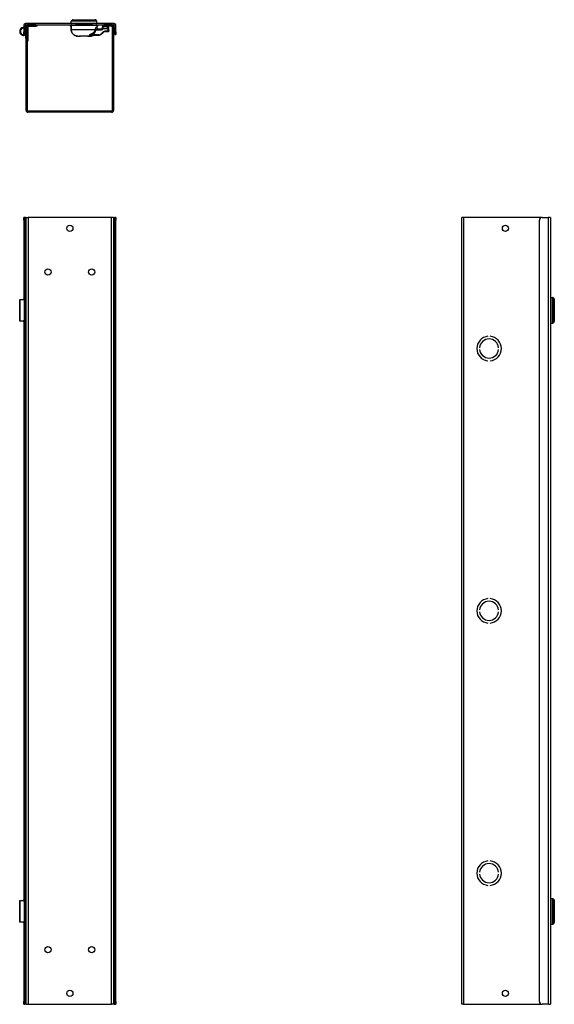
# Model space of a CAD drawing. Header units: inches. Extents: x 0 to 125, y -11 to 69.
# Tile 2 of 7: x 11 to 35, y 20 to 65. Entities that reach past the tile are written whole.
import ezdxf

# ---------------------------------------------------------------- set-up
doc = ezdxf.new("R2010")
doc.units = ezdxf.units.IN
doc.header["$MEASUREMENT"] = 0
doc.layers.add('Visible Edges(ANSI)', color=7, linetype='Continuous', lineweight=25)
doc.layers.add('Visible Tangent Edges(ANSI)', color=7, linetype='Continuous', lineweight=25)

msp = doc.modelspace()

# ---------------------------------------------------------------- linework, layer by layer
at = {"layer": 'Visible Edges(ANSI)'}
for p, q in [((13.233, 65.269), (13.233, 65.359)), ((13.311, 65.43), (14.336, 65.43)), ((14.414, 65.269), (14.414, 65.359)), ((11.064, 65.163), (11.064, 64.874)), ((11.064, 64.749), (11.064, 64.874)), ((11.119, 65.163), (11.119, 64.874)), ((11.119, 64.874), (11.119, 64.749)), ((11.121, 65.113), (11.138, 65.15)), ((11.154, 64.643), (11.13, 64.995)), ((11.165, 65.137), (11.148, 65.101)), ((15.198, 65.249), (11.15, 65.249)), ((11.15, 65.194), (15.198, 65.194)), ((11.159, 64.998), (11.174, 64.79)), ((11.174, 65.134), (11.178, 65.134)), ((11.174, 65.108), (11.174, 65.134)), ((11.174, 61.28), (11.174, 65.108)), ((11.229, 61.28), (11.229, 65.108)), ((11.258, 65.123), (11.258, 64.533)), ((11.614, 65.194), (11.26, 65.194)), ((11.26, 65.139), (11.614, 65.139)), ((11.674, 65.139), (11.614, 65.139)), ((11.674, 65.139), (11.674, 65.194)), ((13.194, 65.194), (13.194, 65.149)), ((13.224, 65.138), (13.203, 65.139)), ((13.224, 65.138), (13.233, 65.138)), ((13.233, 65.171), (13.233, 64.984)), ((13.243, 65.181), (14.408, 65.181)), ((14.208, 65.19), (13.44, 65.19)), ((13.745, 65.181), (13.745, 65.19)), ((13.903, 65.19), (13.903, 65.181)), ((14.419, 65.081), (14.419, 65.171)), ((14.419, 65.138), (14.424, 65.138)), ((14.444, 65.139), (14.424, 65.138)), ((14.454, 65.149), (14.454, 65.194)), ((14.611, 65.002), (14.471, 65.002)), ((14.651, 65.08), (14.651, 65.059)), ((14.651, 65.059), (14.651, 65.042)), ((14.674, 65.194), (14.674, 65.139)), ((14.734, 65.139), (14.674, 65.139)), ((14.691, 65.119), (14.889, 65.114)), ((15.088, 65.194), (14.734, 65.194)), ((15.088, 65.139), (14.734, 65.139)), ((14.816, 64.884), (14.902, 64.884)), ((14.946, 64.884), (14.902, 64.884)), ((14.965, 65.021), (14.965, 65.036)), ((14.965, 64.93), (14.965, 65.021)), ((15.119, 65.108), (15.119, 61.28)), ((15.174, 65.108), (15.174, 61.28)), ((15.229, 65.163), (15.229, 64.874)), ((15.229, 64.749), (15.229, 64.874)), ((15.284, 64.874), (15.284, 65.163)), ((15.284, 64.874), (15.284, 64.749)), ((11.064, 64.749), (11.119, 64.749)), ((11.113, 64.729), (11.104, 64.749)), ((11.113, 64.729), (11.106, 64.726)), ((11.16, 64.564), (11.154, 64.643)), ((11.16, 64.564), (11.174, 64.565)), ((11.229, 64.454), (11.258, 64.454)), ((11.258, 64.533), (11.258, 64.454)), ((13.537, 64.671), (13.537, 64.671)), ((13.541, 64.669), (13.611, 64.669)), ((13.611, 64.669), (13.631, 64.669)), ((13.631, 64.669), (13.642, 64.669)), ((13.631, 64.669), (13.631, 64.669)), ((13.637, 64.669), (13.637, 64.669)), ((14.005, 64.669), (13.642, 64.669)), ((14.005, 64.669), (14.017, 64.669)), ((14.011, 64.669), (14.011, 64.669)), ((14.017, 64.669), (14.036, 64.669)), ((14.017, 64.669), (14.017, 64.669)), ((14.036, 64.669), (14.106, 64.669)), ((14.147, 64.721), (14.49, 64.721)), ((14.629, 64.779), (14.677, 64.826)), ((15.229, 64.749), (15.284, 64.749)), ((15.088, 61.249), (11.26, 61.249)), ((15.088, 61.194), (11.26, 61.194)), ((11.064, 56.261), (11.064, 56.386)), ((11.119, 56.386), (11.064, 56.386)), ((11.15, 56.386), (11.119, 56.386)), ((11.119, 56.386), (11.119, 56.261)), ((11.15, 56.386), (11.174, 56.386)), ((11.174, 56.386), (11.26, 56.386)), ((11.174, 20.386), (11.174, 56.386)), ((15.088, 56.386), (11.26, 56.386)), ((15.174, 56.386), (15.088, 56.386)), ((15.174, 56.386), (15.174, 20.386)), ((15.174, 56.386), (15.198, 56.386)), ((15.198, 56.386), (15.229, 56.386)), ((15.229, 56.261), (15.229, 56.386)), ((15.284, 56.386), (15.229, 56.386)), ((15.284, 56.386), (15.284, 56.261)), ((31.2, 56.386), (31.114, 56.386)), ((31.114, 20.386), (31.114, 56.386)), ((34.794, 56.386), (31.2, 56.386)), ((34.794, 56.386), (35.083, 56.386)), ((35.169, 56.386), (35.083, 56.386)), ((35.169, 56.386), (35.169, 20.386)), ((11.064, 56.261), (11.064, 52.623)), ((11.119, 56.261), (11.119, 20.511)), ((15.229, 20.511), (15.229, 56.261)), ((15.284, 20.511), (15.284, 56.261)), ((34.669, 20.511), (34.669, 56.261)), ((35.189, 52.727), (35.28, 52.727)), ((10.878, 52.629), (10.899, 52.629)), ((10.878, 51.644), (10.878, 52.629)), ((10.899, 52.629), (11.034, 52.629)), ((11.064, 52.629), (11.034, 52.629)), ((11.113, 51.723), (11.113, 52.55)), ((11.119, 52.629), (11.148, 52.629)), ((11.148, 52.323), (11.119, 52.323)), ((11.13, 52.285), (11.119, 52.285)), ((11.154, 52.285), (11.13, 52.285)), ((11.165, 52.629), (11.148, 52.629)), ((11.148, 52.323), (11.165, 52.323)), ((11.174, 52.285), (11.154, 52.285)), ((11.174, 52.629), (11.165, 52.629)), ((11.165, 52.323), (11.174, 52.323)), ((35.35, 52.649), (35.35, 51.624)), ((11.119, 51.988), (11.13, 51.988)), ((11.119, 51.949), (11.148, 51.949)), ((11.13, 51.988), (11.154, 51.988)), ((11.143, 52.048), (11.143, 52.225)), ((11.143, 52.225), (11.15, 52.225)), ((11.15, 52.048), (11.143, 52.048)), ((11.165, 51.949), (11.148, 51.949)), ((11.15, 52.225), (11.15, 52.048)), ((11.154, 51.988), (11.174, 51.988)), ((11.16, 52.206), (11.16, 52.067)), ((11.174, 51.949), (11.165, 51.949)), ((10.899, 51.644), (10.878, 51.644)), ((11.034, 51.644), (10.899, 51.644)), ((11.034, 51.644), (11.064, 51.644)), ((11.064, 51.649), (11.064, 25.123)), ((11.148, 51.644), (11.119, 51.644)), ((11.148, 51.644), (11.165, 51.644)), ((11.165, 51.644), (11.174, 51.644)), ((35.189, 51.546), (35.28, 51.546)), ((32.314, 50.947), (32.314, 50.947)), ((32.414, 50.947), (32.414, 50.947)), ((31.929, 50.426), (31.929, 50.426)), ((31.929, 50.346), (31.929, 50.346)), ((32.8, 50.426), (32.8, 50.426)), ((32.8, 50.346), (32.8, 50.346)), ((32.314, 49.826), (32.314, 49.826)), ((32.414, 49.826), (32.414, 49.826)), ((32.314, 38.947), (32.314, 38.947)), ((32.414, 38.947), (32.414, 38.947)), ((31.929, 38.426), (31.929, 38.426)), ((31.929, 38.346), (31.929, 38.346)), ((32.8, 38.426), (32.8, 38.426)), ((32.8, 38.346), (32.8, 38.346)), ((32.314, 37.826), (32.314, 37.826)), ((32.414, 37.826), (32.414, 37.826)), ((32.314, 26.947), (32.314, 26.947)), ((32.414, 26.947), (32.414, 26.947)), ((31.929, 26.426), (31.929, 26.426)), ((31.929, 26.346), (31.929, 26.346)), ((32.8, 26.426), (32.8, 26.426)), ((32.8, 26.346), (32.8, 26.346)), ((32.314, 25.826), (32.314, 25.826)), ((32.414, 25.826), (32.414, 25.826)), ((35.189, 25.227), (35.28, 25.227)), ((10.878, 25.129), (10.899, 25.129)), ((10.878, 24.144), (10.878, 25.129)), ((10.899, 25.129), (11.034, 25.129)), ((11.064, 25.129), (11.034, 25.129)), ((11.113, 24.223), (11.113, 25.05)), ((11.119, 25.129), (11.148, 25.129)), ((11.148, 24.823), (11.119, 24.823)), ((11.13, 24.785), (11.119, 24.785)), ((11.154, 24.785), (11.13, 24.785)), ((11.165, 25.129), (11.148, 25.129)), ((11.148, 24.823), (11.165, 24.823)), ((11.174, 24.785), (11.154, 24.785)), ((11.174, 25.129), (11.165, 25.129)), ((11.165, 24.823), (11.174, 24.823)), ((35.35, 25.149), (35.35, 24.124)), ((11.119, 24.488), (11.13, 24.488)), ((11.119, 24.449), (11.148, 24.449)), ((11.13, 24.488), (11.154, 24.488)), ((11.143, 24.548), (11.143, 24.725)), ((11.143, 24.725), (11.15, 24.725)), ((11.15, 24.548), (11.143, 24.548)), ((11.165, 24.449), (11.148, 24.449)), ((11.15, 24.725), (11.15, 24.548)), ((11.154, 24.488), (11.174, 24.488)), ((11.16, 24.706), (11.16, 24.567)), ((11.174, 24.449), (11.165, 24.449)), ((10.899, 24.144), (10.878, 24.144)), ((11.034, 24.144), (10.899, 24.144)), ((11.034, 24.144), (11.064, 24.144)), ((11.064, 24.149), (11.064, 20.511)), ((11.148, 24.144), (11.119, 24.144)), ((11.148, 24.144), (11.165, 24.144)), ((11.165, 24.144), (11.174, 24.144)), ((35.189, 24.046), (35.28, 24.046)), ((11.064, 20.386), (11.064, 20.511)), ((11.064, 20.386), (11.119, 20.386)), ((11.119, 20.511), (11.119, 20.386)), ((11.15, 20.386), (11.119, 20.386)), ((11.174, 20.386), (11.15, 20.386)), ((11.174, 20.386), (11.26, 20.386)), ((11.26, 20.386), (15.088, 20.386)), ((15.174, 20.386), (15.088, 20.386)), ((15.198, 20.386), (15.174, 20.386)), ((15.198, 20.386), (15.229, 20.386)), ((15.229, 20.386), (15.229, 20.511)), ((15.229, 20.386), (15.284, 20.386)), ((15.284, 20.511), (15.284, 20.386)), ((31.2, 20.386), (31.114, 20.386)), ((31.2, 20.386), (34.794, 20.386)), ((35.083, 20.386), (34.794, 20.386)), ((35.083, 20.386), (35.169, 20.386))]:
    msp.add_line(p, q, dxfattribs=at)
at = {"layer": 'Visible Edges(ANSI)', "flags": 128}
for points in [[(13.243, 65.181), (13.239, 65.18), (13.236, 65.178), (13.234, 65.175), (13.233, 65.171)], [(13.233, 64.984), (13.234, 64.956), (13.238, 64.928), (13.245, 64.901), (13.254, 64.874), (13.266, 64.848), (13.28, 64.824), (13.296, 64.8), (13.314, 64.779), (13.334, 64.759), (13.356, 64.741), (13.38, 64.725), (13.404, 64.711), (13.429, 64.7), (13.456, 64.69), (13.483, 64.682), (13.51, 64.676)], [(13.296, 65.194), (13.299, 65.189), (13.304, 65.184), (13.31, 65.182), (13.316, 65.181)], [(14.331, 65.181), (14.338, 65.182), (14.343, 65.184), (14.348, 65.189), (14.351, 65.194)], [(14.419, 65.171), (14.419, 65.172), (14.419, 65.172), (14.419, 65.173), (14.418, 65.174), (14.418, 65.174), (14.418, 65.175), (14.418, 65.176), (14.417, 65.176), (14.417, 65.177), (14.417, 65.177), (14.416, 65.178), (14.416, 65.178), (14.415, 65.179), (14.415, 65.179), (14.414, 65.179), (14.413, 65.18), (14.413, 65.18), (14.412, 65.18), (14.412, 65.18), (14.411, 65.181), (14.41, 65.181), (14.41, 65.181), (14.409, 65.181), (14.408, 65.181)], [(14.462, 65.012), (14.459, 65.014), (14.455, 65.016), (14.452, 65.018), (14.449, 65.02), (14.447, 65.022), (14.444, 65.024), (14.442, 65.027), (14.439, 65.029), (14.437, 65.032), (14.435, 65.035), (14.433, 65.038), (14.431, 65.041), (14.429, 65.044), (14.427, 65.047), (14.425, 65.05), (14.424, 65.053), (14.423, 65.056), (14.422, 65.06), (14.421, 65.063), (14.42, 65.067), (14.42, 65.07), (14.419, 65.074), (14.419, 65.078), (14.419, 65.081)], [(14.462, 65.012), (14.463, 65.011), (14.465, 65.01), (14.466, 65.01), (14.468, 65.009), (14.47, 65.008), (14.471, 65.008), (14.473, 65.007), (14.474, 65.007), (14.476, 65.006), (14.478, 65.006), (14.48, 65.005), (14.481, 65.005), (14.483, 65.004), (14.485, 65.004), (14.487, 65.004), (14.489, 65.003), (14.491, 65.003), (14.493, 65.003), (14.494, 65.003), (14.496, 65.002), (14.498, 65.002), (14.5, 65.002), (14.502, 65.002), (14.505, 65.002)], [(14.651, 65.042), (14.651, 65.041), (14.651, 65.041), (14.651, 65.04), (14.651, 65.04), (14.65, 65.039), (14.65, 65.039), (14.65, 65.039), (14.65, 65.038), (14.65, 65.038), (14.65, 65.037), (14.65, 65.037), (14.65, 65.036), (14.65, 65.036), (14.65, 65.035), (14.65, 65.035), (14.65, 65.035), (14.65, 65.034), (14.65, 65.034), (14.65, 65.033), (14.65, 65.033), (14.649, 65.032), (14.649, 65.032), (14.649, 65.031), (14.649, 65.031)], [(14.965, 64.904), (14.965, 64.917), (14.965, 64.93)], [(11.084, 64.749), (11.082, 64.748), (11.08, 64.748), (11.078, 64.747), (11.075, 64.746), (11.073, 64.746), (11.071, 64.745), (11.068, 64.744), (11.066, 64.744), (11.063, 64.743), (11.06, 64.743), (11.058, 64.742), (11.055, 64.742), (11.052, 64.742), (11.05, 64.742), (11.047, 64.741), (11.044, 64.741), (11.041, 64.741), (11.038, 64.741), (11.035, 64.741), (11.032, 64.741), (11.029, 64.742), (11.026, 64.742), (11.023, 64.742), (11.02, 64.743)], [(11.034, 64.712), (11.038, 64.712), (11.042, 64.712), (11.045, 64.712), (11.049, 64.712), (11.053, 64.712), (11.057, 64.713), (11.061, 64.713), (11.064, 64.714), (11.068, 64.714), (11.071, 64.715), (11.075, 64.716), (11.078, 64.716), (11.081, 64.717), (11.084, 64.718), (11.087, 64.719), (11.09, 64.72), (11.092, 64.721), (11.095, 64.722), (11.097, 64.722), (11.099, 64.723), (11.101, 64.724), (11.103, 64.725), (11.105, 64.726), (11.106, 64.726)], [(13.537, 64.671), (13.536, 64.671), (13.534, 64.672), (13.531, 64.672), (13.528, 64.673), (13.524, 64.674), (13.52, 64.674), (13.515, 64.675), (13.51, 64.676)], [(13.612, 64.669), (13.614, 64.669), (13.618, 64.669), (13.624, 64.669), (13.631, 64.669)], [(13.637, 64.669), (13.636, 64.669), (13.636, 64.669), (13.636, 64.669), (13.636, 64.669), (13.635, 64.669), (13.635, 64.669), (13.635, 64.669), (13.635, 64.669), (13.634, 64.669), (13.634, 64.669), (13.634, 64.669), (13.634, 64.669), (13.633, 64.669), (13.633, 64.669), (13.633, 64.669), (13.633, 64.669), (13.632, 64.669), (13.632, 64.669), (13.632, 64.669), (13.632, 64.669), (13.631, 64.669), (13.631, 64.669), (13.631, 64.669), (13.631, 64.669)], [(14.017, 64.669), (14.017, 64.669), (14.016, 64.669), (14.016, 64.669), (14.016, 64.669), (14.016, 64.669), (14.015, 64.669), (14.015, 64.669), (14.015, 64.669), (14.015, 64.669), (14.014, 64.669), (14.014, 64.669), (14.014, 64.669), (14.014, 64.669), (14.013, 64.669), (14.013, 64.669), (14.013, 64.669), (14.013, 64.669), (14.012, 64.669), (14.012, 64.669), (14.012, 64.669), (14.012, 64.669), (14.011, 64.669), (14.011, 64.669), (14.011, 64.669)], [(14.017, 64.669), (14.023, 64.669), (14.029, 64.669), (14.033, 64.669), (14.035, 64.669)], [(14.138, 64.676), (14.133, 64.675), (14.128, 64.674), (14.123, 64.674), (14.119, 64.673), (14.116, 64.672), (14.113, 64.672), (14.111, 64.671), (14.11, 64.671)], [(14.113, 64.671), (14.117, 64.672), (14.123, 64.674), (14.13, 64.675), (14.138, 64.676)], [(14.138, 64.676), (14.17, 64.683), (14.201, 64.693), (14.232, 64.706), (14.247, 64.713), (14.261, 64.721)], [(14.249, 64.718), (14.255, 64.721), (14.262, 64.721)], [(11.034, 52.629), (11.038, 52.628), (11.042, 52.628), (11.045, 52.628), (11.049, 52.627), (11.053, 52.627), (11.057, 52.626), (11.061, 52.625), (11.064, 52.623), (11.068, 52.622), (11.071, 52.62), (11.075, 52.618), (11.078, 52.616), (11.081, 52.614), (11.084, 52.612), (11.087, 52.61), (11.09, 52.607), (11.092, 52.605), (11.095, 52.602), (11.097, 52.599), (11.099, 52.596), (11.101, 52.593), (11.103, 52.589), (11.105, 52.586), (11.106, 52.582)], [(11.106, 51.691), (11.105, 51.687), (11.103, 51.684), (11.101, 51.68), (11.099, 51.677), (11.097, 51.674), (11.095, 51.671), (11.092, 51.668), (11.09, 51.666), (11.087, 51.663), (11.084, 51.661), (11.081, 51.658), (11.078, 51.656), (11.075, 51.654), (11.071, 51.653), (11.068, 51.651), (11.064, 51.649), (11.061, 51.648), (11.057, 51.647), (11.053, 51.646), (11.049, 51.646), (11.045, 51.645), (11.042, 51.645), (11.038, 51.644), (11.034, 51.644)], [(11.034, 25.129), (11.038, 25.128), (11.042, 25.128), (11.045, 25.128), (11.049, 25.127), (11.053, 25.127), (11.057, 25.126), (11.061, 25.125), (11.064, 25.123), (11.068, 25.122), (11.071, 25.12), (11.075, 25.118), (11.078, 25.116), (11.081, 25.114), (11.084, 25.112), (11.087, 25.11), (11.09, 25.107), (11.092, 25.105), (11.095, 25.102), (11.097, 25.099), (11.099, 25.096), (11.101, 25.093), (11.103, 25.089), (11.105, 25.086), (11.106, 25.082)], [(11.106, 24.191), (11.105, 24.187), (11.103, 24.184), (11.101, 24.18), (11.099, 24.177), (11.097, 24.174), (11.095, 24.171), (11.092, 24.168), (11.09, 24.166), (11.087, 24.163), (11.084, 24.161), (11.081, 24.158), (11.078, 24.156), (11.075, 24.154), (11.071, 24.153), (11.068, 24.151), (11.064, 24.149), (11.061, 24.148), (11.057, 24.147), (11.053, 24.146), (11.049, 24.146), (11.045, 24.145), (11.042, 24.145), (11.038, 24.144), (11.034, 24.144)]]:
    msp.add_lwpolyline(points, dxfattribs=at)
at = {"layer": 'Visible Edges(ANSI)'}
for centre in [(13.174, 55.886), (33.114, 55.886), (12.174, 53.886), (14.174, 53.886), (12.174, 22.886), (14.174, 22.886), (13.174, 20.886), (33.114, 20.886)]:
    msp.add_circle(centre, 0.141, dxfattribs=at)
for centre, radius, start, end in [((13.273, 65.359), 0.0394, 104.2935, 180), ((13.258, 65.416), 0.0197, 284.2935, 334.1695), ((13.311, 65.391), 0.0394, 90, 154.1695), ((14.336, 65.391), 0.0394, 25.8305, 90), ((14.39, 65.416), 0.0197, 205.8305, 255.7065), ((14.375, 65.359), 0.0394, 0, 75.7065), ((11.075, 64.887), 0.197, 93.2304, 206.755), ((11.075, 64.887), 0.167, 93.8012, 206.755), ((11.067, 64.99), 0.0634, 92.4968, 94.5988), ((11.15, 65.163), 0.086, 90, 180), ((11.15, 65.163), 0.031, 90, 180), ((11.075, 65.135), 0.0511, 329.1557, 335), ((11.075, 65.135), 0.0807, 302.9766, 335), ((11.068, 64.992), 0.0917, 4, 55.7348), ((11.067, 64.99), 0.0634, 4, 34.5738), ((11.195, 65.123), 0.063, 70.203, 155), ((11.195, 65.123), 0.0335, 102.0515, 155), ((11.26, 65.108), 0.086, 90, 180), ((11.26, 65.108), 0.031, 90, 180), ((11.195, 65.123), 0.063, 0, 14.4072), ((13.204, 65.149), 0.00984, 180, 267), ((13.253, 65.269), 0.0197, 180, 270), ((13.44, 65.2), 0.00984, 216.0152, 270), ((13.656, 65.18), 0.00984, 5.2326, 90), ((13.991, 65.18), 0.00984, 90, 174.7674), ((14.208, 65.2), 0.00984, 270, 323.9848), ((14.395, 65.269), 0.0197, 270, 0), ((14.444, 65.149), 0.00984, 273, 0), ((14.611, 65.042), 0.0394, 270, 344.2548), ((14.69, 65.08), 0.0394, 88.5679, 180), ((14.816, 64.687), 0.197, 90, 135), ((14.887, 65.036), 0.0787, 0, 88.5679), ((14.946, 64.904), 0.0197, 270, 0), ((15.088, 65.108), 0.086, 0, 90), ((15.088, 65.108), 0.031, 0, 90), ((15.198, 65.163), 0.086, 0, 90), ((15.198, 65.163), 0.031, 0, 90), ((11.04, 64.869), 0.157, 206.755, 267.9098), ((11.04, 64.869), 0.128, 206.755, 260.9108), ((13.541, 64.678), 0.00925, 228.0651, 270), ((13.611, 64.679), 0.00984, 270, 279.2839), ((14.036, 64.679), 0.00984, 260.7158, 270), ((14.106, 64.679), 0.00984, 270, 310.4979), ((14.49, 64.918), 0.197, 270, 315), ((11.26, 61.28), 0.086, 180, 270), ((11.26, 61.28), 0.031, 180, 270), ((15.088, 61.28), 0.086, 270, 0), ((15.088, 61.28), 0.031, 270, 0), ((34.794, 56.261), 0.125, 90, 180), ((35.189, 52.707), 0.0197, 90, 180), ((35.28, 52.688), 0.0394, 14.2935, 90), ((35.337, 52.702), 0.0197, 194.2935, 244.1695), ((35.311, 52.649), 0.0394, 0, 64.1695), ((35.189, 51.566), 0.0197, 180, 270), ((35.28, 51.585), 0.0394, 270, 345.7065), ((35.337, 51.571), 0.0197, 115.8305, 165.7065), ((35.311, 51.624), 0.0394, 295.8305, 0), ((32.364, 50.386), 0.562, 95.0997, 264.9003), ((32.364, 50.386), 0.562, 95.1006, 264.8994), ((32.364, 50.386), 0.562, 275.1006, 84.8994), ((32.364, 50.386), 0.562, 275.0997, 84.9003), ((32.364, 50.386), 0.437, 5.247, 174.753), ((32.364, 50.386), 0.438, 5.2458, 174.7542), ((32.364, 50.386), 0.438, 185.2458, 354.7542), ((32.364, 50.386), 0.437, 185.247, 354.753), ((32.364, 38.386), 0.562, 95.0997, 264.9003), ((32.364, 38.386), 0.562, 95.1006, 264.8994), ((32.364, 38.386), 0.437, 5.247, 174.753), ((32.364, 38.386), 0.438, 5.2458, 174.7542), ((32.364, 38.386), 0.562, 275.1006, 84.8994), ((32.364, 38.386), 0.562, 275.0997, 84.9003), ((32.364, 38.386), 0.438, 185.2458, 354.7542), ((32.364, 38.386), 0.437, 185.247, 354.753), ((32.364, 26.386), 0.562, 95.0997, 264.9003), ((32.364, 26.386), 0.562, 95.1006, 264.8994), ((32.364, 26.386), 0.437, 5.247, 174.753), ((32.364, 26.386), 0.438, 5.2458, 174.7542), ((32.364, 26.386), 0.562, 275.1006, 84.8994), ((32.364, 26.386), 0.562, 275.0997, 84.9003), ((32.364, 26.386), 0.438, 185.2458, 354.7542), ((32.364, 26.386), 0.437, 185.247, 354.753), ((35.189, 25.207), 0.0197, 90, 180), ((35.28, 25.188), 0.0394, 14.2935, 90), ((35.337, 25.202), 0.0197, 194.2935, 244.1695), ((35.311, 25.149), 0.0394, 0, 64.1695), ((35.189, 24.066), 0.0197, 180, 270), ((35.28, 24.085), 0.0394, 270, 345.7065), ((35.337, 24.071), 0.0197, 115.8305, 165.7065), ((35.311, 24.124), 0.0394, 295.8305, 0), ((34.794, 20.511), 0.125, 180, 270)]:
    msp.add_arc(centre, radius, start, end, dxfattribs=at)
for centre, major_axis, ratio, start_param, end_param in [((14.011, 64.671), (-0.0404, -0.0003), 0.04945, 1.42979, 1.570532), ((11.041, 52.55), (0, -0.0787), 0.906308, 1.570796, 1.996411), ((11.154, 52.206), (0, 0.0787), 0.069756, 4.712389, 6.283185), ((11.154, 52.067), (0, -0.0787), 0.069756, 0, 1.570796), ((11.041, 51.723), (0, -0.0787), 0.906308, 1.145182, 1.570796), ((11.041, 25.05), (0, -0.0787), 0.906308, 1.570796, 1.996411), ((11.154, 24.706), (0, 0.0787), 0.069756, 4.712389, 6.283185), ((11.154, 24.567), (0, -0.0787), 0.069756, 0, 1.570796), ((11.041, 24.223), (0, -0.0787), 0.906308, 1.145182, 1.570796)]:
    msp.add_ellipse(centre, major_axis=major_axis, ratio=ratio, start_param=start_param, end_param=end_param, dxfattribs=at)
at = {"layer": 'Visible Tangent Edges(ANSI)'}
for p, q in [((14.414, 65.359), (13.233, 65.359)), ((14.385, 65.397), (13.263, 65.397)), ((13.276, 65.408), (14.372, 65.408)), ((11.119, 65.163), (11.064, 65.163)), ((11.119, 64.874), (11.064, 64.874)), ((11.15, 65.249), (11.15, 65.194)), ((11.229, 65.108), (11.174, 65.108)), ((11.26, 65.194), (11.26, 65.139)), ((11.614, 65.194), (11.614, 65.139)), ((13.194, 65.149), (13.215, 65.148)), ((13.215, 65.194), (13.215, 65.148)), ((13.215, 65.148), (13.224, 65.148)), ((13.224, 65.148), (13.224, 65.194)), ((13.233, 65.147), (13.224, 65.148)), ((13.224, 65.138), (13.224, 65.148)), ((13.233, 65.269), (14.414, 65.269)), ((13.233, 65.171), (13.233, 65.171)), ((13.233, 64.984), (13.233, 65.171)), ((14.419, 65.171), (13.233, 65.171)), ((13.233, 64.984), (13.233, 64.984)), ((13.233, 64.984), (14.323, 64.984)), ((13.676, 65.181), (13.676, 65.19)), ((13.735, 65.19), (13.735, 65.181)), ((13.755, 65.181), (13.755, 65.19)), ((13.893, 65.19), (13.893, 65.181)), ((13.912, 65.181), (13.912, 65.19)), ((13.971, 65.19), (13.971, 65.181)), ((14.363, 64.963), (14.621, 64.963)), ((14.399, 65.081), (14.419, 65.081)), ((14.424, 65.148), (14.419, 65.148)), ((14.424, 65.194), (14.424, 65.148)), ((14.424, 65.148), (14.424, 65.138)), ((14.424, 65.148), (14.433, 65.148)), ((14.433, 65.148), (14.433, 65.194)), ((14.433, 65.148), (14.454, 65.149)), ((14.692, 65.097), (14.691, 65.119)), ((14.734, 65.139), (14.734, 65.194)), ((14.907, 64.904), (14.821, 64.904)), ((14.907, 65.021), (14.965, 65.021)), ((14.907, 65.021), (14.907, 64.904)), ((14.907, 64.904), (14.965, 64.904)), ((14.965, 64.904), (14.965, 64.904)), ((15.088, 65.139), (15.088, 65.194)), ((15.174, 65.108), (15.119, 65.108)), ((15.198, 65.194), (15.198, 65.249)), ((15.284, 65.163), (15.229, 65.163)), ((15.284, 64.874), (15.229, 64.874)), ((11.02, 64.743), (11.034, 64.712)), ((11.174, 64.644), (11.154, 64.643)), ((11.258, 64.533), (11.229, 64.533)), ((13.51, 64.676), (13.51, 64.676)), ((13.631, 64.669), (13.631, 64.669)), ((14.017, 64.669), (14.017, 64.669)), ((14.236, 64.711), (14.122, 64.711)), ((14.138, 64.676), (14.138, 64.676)), ((14.495, 64.741), (14.208, 64.741)), ((14.668, 64.84), (14.621, 64.793)), ((11.15, 56.386), (11.15, 52.629)), ((11.26, 56.386), (11.26, 20.386)), ((15.088, 20.386), (15.088, 56.386)), ((15.198, 20.386), (15.198, 56.386)), ((31.2, 56.386), (31.2, 20.386)), ((35.083, 20.386), (35.083, 56.386)), ((11.064, 56.261), (11.119, 56.261)), ((15.229, 56.261), (15.284, 56.261)), ((35.189, 52.727), (35.189, 51.546)), ((35.28, 51.546), (35.28, 52.727)), ((10.899, 51.644), (10.899, 52.629)), ((11.106, 51.691), (11.106, 52.582)), ((11.13, 52.285), (11.13, 51.988)), ((11.148, 52.323), (11.148, 52.629)), ((11.15, 52.323), (11.15, 52.285)), ((11.165, 52.323), (11.165, 52.629)), ((35.318, 51.576), (35.318, 52.697)), ((35.328, 52.684), (35.328, 51.588)), ((11.148, 51.644), (11.148, 51.949)), ((11.15, 52.225), (11.15, 52.048)), ((11.15, 51.988), (11.15, 51.949)), ((11.16, 52.206), (11.174, 52.206)), ((11.174, 52.067), (11.16, 52.067)), ((11.165, 51.644), (11.165, 51.949)), ((11.15, 51.644), (11.15, 25.129)), ((35.189, 25.227), (35.189, 24.046)), ((35.28, 24.046), (35.28, 25.227)), ((10.899, 24.144), (10.899, 25.129)), ((11.106, 24.191), (11.106, 25.082)), ((11.13, 24.785), (11.13, 24.488)), ((11.148, 24.823), (11.148, 25.129)), ((11.15, 24.823), (11.15, 24.785)), ((11.165, 24.823), (11.165, 25.129)), ((35.318, 24.076), (35.318, 25.197)), ((35.328, 25.184), (35.328, 24.088)), ((11.148, 24.144), (11.148, 24.449)), ((11.15, 24.725), (11.15, 24.548)), ((11.15, 24.488), (11.15, 24.449)), ((11.16, 24.706), (11.174, 24.706)), ((11.174, 24.567), (11.16, 24.567)), ((11.165, 24.144), (11.165, 24.449)), ((11.15, 24.144), (11.15, 20.386)), ((11.119, 20.511), (11.064, 20.511)), ((15.284, 20.511), (15.229, 20.511))]:
    msp.add_line(p, q, dxfattribs=at)
at = {"layer": 'Visible Tangent Edges(ANSI)', "flags": 128}
for points in [[(13.233, 65.171), (13.233, 65.172), (13.233, 65.172), (13.233, 65.173), (13.234, 65.174), (13.234, 65.174), (13.234, 65.175), (13.234, 65.176), (13.235, 65.176), (13.235, 65.177), (13.235, 65.177), (13.236, 65.178), (13.236, 65.178), (13.237, 65.179), (13.237, 65.179), (13.237, 65.179), (13.238, 65.18), (13.239, 65.18), (13.239, 65.18), (13.24, 65.18), (13.24, 65.181), (13.241, 65.181), (13.241, 65.181), (13.242, 65.181), (13.243, 65.181)], [(13.51, 64.676), (13.492, 64.68), (13.474, 64.684), (13.456, 64.69), (13.438, 64.696), (13.421, 64.703), (13.404, 64.712), (13.388, 64.721), (13.372, 64.731), (13.356, 64.742), (13.342, 64.753), (13.328, 64.766), (13.315, 64.779), (13.302, 64.793), (13.291, 64.808), (13.28, 64.824), (13.27, 64.84), (13.262, 64.857), (13.254, 64.874), (13.248, 64.892), (13.243, 64.91), (13.239, 64.928), (13.236, 64.947), (13.234, 64.965), (13.233, 64.984)], [(13.286, 65.194), (13.286, 65.193), (13.286, 65.193), (13.287, 65.192), (13.287, 65.192), (13.287, 65.191), (13.287, 65.19), (13.287, 65.19), (13.288, 65.189), (13.288, 65.189), (13.288, 65.188), (13.288, 65.188), (13.289, 65.187), (13.289, 65.186), (13.289, 65.186), (13.29, 65.185), (13.29, 65.185), (13.29, 65.184), (13.291, 65.184), (13.291, 65.183), (13.292, 65.183), (13.292, 65.182), (13.292, 65.182), (13.293, 65.181), (13.293, 65.181)], [(14.321, 64.967), (14.32, 64.958), (14.318, 64.948), (14.316, 64.939), (14.314, 64.93), (14.311, 64.921), (14.307, 64.912), (14.303, 64.903), (14.299, 64.895), (14.295, 64.886), (14.29, 64.878), (14.284, 64.87), (14.279, 64.863), (14.272, 64.855), (14.266, 64.848), (14.259, 64.841), (14.252, 64.834), (14.245, 64.828), (14.238, 64.821), (14.23, 64.816), (14.222, 64.81), (14.214, 64.804), (14.205, 64.799), (14.197, 64.794), (14.188, 64.79)], [(14.208, 64.741), (14.218, 64.747), (14.228, 64.753), (14.237, 64.759), (14.247, 64.766), (14.256, 64.773), (14.265, 64.781), (14.274, 64.789), (14.282, 64.797), (14.29, 64.805), (14.298, 64.814), (14.306, 64.823), (14.313, 64.832), (14.319, 64.842), (14.326, 64.852), (14.332, 64.862), (14.337, 64.872), (14.342, 64.883), (14.346, 64.894), (14.35, 64.905), (14.354, 64.916), (14.357, 64.928), (14.359, 64.939), (14.361, 64.951), (14.363, 64.963)], [(14.323, 64.984), (14.323, 64.983), (14.323, 64.983), (14.323, 64.982), (14.323, 64.981), (14.323, 64.981), (14.323, 64.98), (14.322, 64.979), (14.322, 64.978), (14.322, 64.978), (14.322, 64.977), (14.322, 64.976), (14.322, 64.976), (14.322, 64.975), (14.322, 64.974), (14.322, 64.974), (14.321, 64.973), (14.321, 64.972), (14.321, 64.971), (14.321, 64.971), (14.321, 64.97), (14.321, 64.969), (14.321, 64.968), (14.321, 64.968), (14.321, 64.967)], [(14.399, 65.081), (14.396, 65.081), (14.393, 65.08), (14.39, 65.079), (14.386, 65.078), (14.383, 65.077), (14.379, 65.075), (14.376, 65.072), (14.372, 65.07), (14.369, 65.067), (14.365, 65.064), (14.362, 65.06), (14.358, 65.057), (14.355, 65.052), (14.351, 65.048), (14.348, 65.043), (14.344, 65.038), (14.341, 65.033), (14.338, 65.027), (14.335, 65.021), (14.332, 65.014), (14.329, 65.007), (14.327, 65), (14.325, 64.992), (14.323, 64.984)], [(14.354, 65.181), (14.355, 65.181), (14.355, 65.182), (14.356, 65.182), (14.356, 65.183), (14.356, 65.183), (14.357, 65.184), (14.357, 65.184), (14.357, 65.185), (14.358, 65.185), (14.358, 65.186), (14.358, 65.186), (14.359, 65.187), (14.359, 65.188), (14.359, 65.188), (14.36, 65.189), (14.36, 65.189), (14.36, 65.19), (14.36, 65.19), (14.361, 65.191), (14.361, 65.192), (14.361, 65.192), (14.361, 65.193), (14.361, 65.193), (14.361, 65.194)], [(14.363, 64.963), (14.363, 64.963), (14.363, 64.963), (14.363, 64.964), (14.363, 64.964), (14.363, 64.964), (14.363, 64.965), (14.363, 64.965), (14.363, 64.965), (14.363, 64.965), (14.364, 64.966), (14.364, 64.966), (14.364, 64.966), (14.364, 64.967), (14.364, 64.967), (14.364, 64.967), (14.364, 64.968), (14.365, 64.968), (14.365, 64.968), (14.365, 64.968), (14.365, 64.969), (14.365, 64.969), (14.365, 64.969), (14.366, 64.97), (14.366, 64.97)], [(14.366, 64.97), (14.368, 64.973), (14.37, 64.975), (14.373, 64.978), (14.377, 64.98), (14.381, 64.982), (14.385, 64.984), (14.389, 64.986), (14.393, 64.988), (14.398, 64.99), (14.403, 64.991), (14.408, 64.993), (14.412, 64.994), (14.417, 64.995), (14.422, 64.996), (14.427, 64.998), (14.432, 64.998), (14.437, 64.999), (14.442, 65), (14.447, 65.001), (14.452, 65.001), (14.457, 65.002), (14.462, 65.002), (14.466, 65.002), (14.471, 65.002)], [(14.891, 65.098), (14.883, 65.098), (14.874, 65.098), (14.866, 65.098), (14.858, 65.098), (14.849, 65.098), (14.841, 65.098), (14.833, 65.098), (14.825, 65.098), (14.816, 65.098), (14.808, 65.097), (14.8, 65.097), (14.791, 65.097), (14.783, 65.097), (14.775, 65.097), (14.767, 65.097), (14.758, 65.097), (14.75, 65.097), (14.742, 65.097), (14.733, 65.097), (14.725, 65.097), (14.717, 65.097), (14.709, 65.097), (14.7, 65.097), (14.692, 65.097)], [(14.698, 65.063), (14.698, 65.065), (14.698, 65.067), (14.698, 65.069), (14.698, 65.071), (14.697, 65.073), (14.697, 65.075), (14.697, 65.077), (14.697, 65.079), (14.696, 65.08), (14.696, 65.082), (14.696, 65.083), (14.696, 65.085), (14.695, 65.086), (14.695, 65.088), (14.695, 65.089), (14.694, 65.09), (14.694, 65.091), (14.694, 65.092), (14.694, 65.093), (14.693, 65.094), (14.693, 65.095), (14.693, 65.096), (14.692, 65.096), (14.692, 65.097)], [(14.697, 65.02), (14.697, 65.022), (14.698, 65.024), (14.698, 65.026), (14.698, 65.028), (14.698, 65.029), (14.698, 65.031), (14.699, 65.033), (14.699, 65.035), (14.699, 65.037), (14.699, 65.039), (14.699, 65.04), (14.699, 65.042), (14.699, 65.044), (14.699, 65.046), (14.699, 65.048), (14.699, 65.049), (14.699, 65.051), (14.699, 65.053), (14.699, 65.055), (14.699, 65.056), (14.699, 65.058), (14.699, 65.06), (14.699, 65.061), (14.698, 65.063)], [(14.697, 65.02), (14.706, 65.02), (14.715, 65.02), (14.723, 65.02), (14.732, 65.02), (14.741, 65.02), (14.75, 65.02), (14.758, 65.02), (14.767, 65.02), (14.776, 65.02), (14.785, 65.02), (14.793, 65.021), (14.802, 65.021), (14.811, 65.021), (14.82, 65.021), (14.828, 65.021), (14.837, 65.021), (14.846, 65.021), (14.855, 65.021), (14.863, 65.021), (14.872, 65.021), (14.881, 65.021), (14.89, 65.021), (14.898, 65.021), (14.907, 65.021)], [(14.889, 65.114), (14.889, 65.114), (14.889, 65.114), (14.889, 65.114), (14.889, 65.114), (14.889, 65.114), (14.889, 65.113), (14.889, 65.113), (14.889, 65.113), (14.889, 65.112), (14.889, 65.111), (14.889, 65.111), (14.889, 65.11), (14.889, 65.109), (14.889, 65.109), (14.89, 65.108), (14.89, 65.107), (14.89, 65.106), (14.89, 65.105), (14.89, 65.104), (14.89, 65.103), (14.89, 65.102), (14.891, 65.1), (14.891, 65.099), (14.891, 65.098)], [(14.965, 64.93), (14.965, 64.929), (14.965, 64.928), (14.965, 64.927), (14.965, 64.926), (14.965, 64.924), (14.965, 64.923), (14.965, 64.922), (14.965, 64.921), (14.965, 64.92), (14.965, 64.919), (14.965, 64.918), (14.965, 64.917), (14.965, 64.916), (14.965, 64.915), (14.965, 64.914), (14.965, 64.913), (14.965, 64.911), (14.965, 64.91), (14.965, 64.909), (14.965, 64.908), (14.965, 64.907), (14.965, 64.906), (14.965, 64.905), (14.965, 64.904)], [(13.54, 64.67), (13.54, 64.67), (13.54, 64.67), (13.539, 64.67), (13.539, 64.671), (13.538, 64.671), (13.538, 64.671), (13.537, 64.671), (13.536, 64.671), (13.535, 64.671), (13.534, 64.672), (13.532, 64.672), (13.531, 64.672), (13.53, 64.673), (13.528, 64.673), (13.527, 64.673), (13.525, 64.673), (13.523, 64.674), (13.521, 64.674), (13.52, 64.674), (13.518, 64.675), (13.516, 64.675), (13.514, 64.676), (13.512, 64.676), (13.51, 64.676)], [(13.541, 64.669), (13.541, 64.669), (13.541, 64.669), (13.541, 64.669), (13.541, 64.669), (13.541, 64.669), (13.541, 64.669), (13.541, 64.669), (13.541, 64.669), (13.54, 64.669), (13.54, 64.669), (13.54, 64.669), (13.54, 64.669), (13.54, 64.669), (13.54, 64.669), (13.54, 64.669), (13.54, 64.67), (13.54, 64.67), (13.54, 64.67), (13.54, 64.67), (13.54, 64.67), (13.54, 64.67), (13.54, 64.67), (13.54, 64.67), (13.54, 64.67)], [(13.611, 64.669), (13.611, 64.669), (13.611, 64.669), (13.611, 64.669), (13.611, 64.669), (13.611, 64.669), (13.611, 64.669), (13.611, 64.669), (13.611, 64.669), (13.611, 64.669), (13.611, 64.669), (13.611, 64.669), (13.611, 64.669), (13.611, 64.669), (13.611, 64.669), (13.611, 64.669), (13.611, 64.669), (13.611, 64.669), (13.611, 64.669), (13.611, 64.669), (13.611, 64.669), (13.611, 64.669), (13.611, 64.669), (13.611, 64.669), (13.611, 64.669)], [(13.631, 64.669), (13.629, 64.669), (13.628, 64.669), (13.627, 64.669), (13.626, 64.669), (13.624, 64.669), (13.623, 64.669), (13.622, 64.669), (13.621, 64.669), (13.62, 64.669), (13.619, 64.669), (13.618, 64.669), (13.617, 64.669), (13.616, 64.669), (13.615, 64.669), (13.614, 64.669), (13.614, 64.669), (13.613, 64.669), (13.612, 64.669), (13.612, 64.669), (13.612, 64.669), (13.611, 64.669), (13.611, 64.669), (13.611, 64.669), (13.611, 64.669)], [(13.642, 64.669), (13.642, 64.669), (13.642, 64.669), (13.642, 64.669), (13.641, 64.669), (13.641, 64.669), (13.641, 64.669), (13.641, 64.669), (13.64, 64.669), (13.64, 64.669), (13.64, 64.669), (13.64, 64.669), (13.64, 64.669), (13.639, 64.669), (13.639, 64.669), (13.639, 64.669), (13.639, 64.669), (13.638, 64.669), (13.638, 64.669), (13.638, 64.669), (13.638, 64.669), (13.637, 64.669), (13.637, 64.669), (13.637, 64.669), (13.637, 64.669)], [(14.011, 64.669), (14.011, 64.669), (14.01, 64.669), (14.01, 64.669), (14.01, 64.669), (14.01, 64.669), (14.009, 64.669), (14.009, 64.669), (14.009, 64.669), (14.009, 64.669), (14.008, 64.669), (14.008, 64.669), (14.008, 64.669), (14.008, 64.669), (14.008, 64.669), (14.007, 64.669), (14.007, 64.669), (14.007, 64.669), (14.007, 64.669), (14.006, 64.669), (14.006, 64.669), (14.006, 64.669), (14.006, 64.669), (14.005, 64.669), (14.005, 64.669)], [(14.036, 64.669), (14.036, 64.669), (14.036, 64.669), (14.036, 64.669), (14.036, 64.669), (14.036, 64.669), (14.035, 64.669), (14.035, 64.669), (14.034, 64.669), (14.033, 64.669), (14.033, 64.669), (14.032, 64.669), (14.031, 64.669), (14.03, 64.669), (14.029, 64.669), (14.028, 64.669), (14.027, 64.669), (14.026, 64.669), (14.024, 64.669), (14.023, 64.669), (14.022, 64.669), (14.021, 64.669), (14.019, 64.669), (14.018, 64.669), (14.017, 64.669)], [(14.036, 64.669), (14.036, 64.669), (14.036, 64.669), (14.036, 64.669), (14.036, 64.669), (14.036, 64.669), (14.036, 64.669), (14.036, 64.669), (14.036, 64.669), (14.036, 64.669), (14.036, 64.669), (14.036, 64.669), (14.036, 64.669), (14.036, 64.669), (14.036, 64.669), (14.036, 64.669), (14.036, 64.669), (14.036, 64.669), (14.036, 64.669), (14.036, 64.669), (14.036, 64.669), (14.036, 64.669), (14.036, 64.669), (14.036, 64.669), (14.036, 64.669)], [(14.188, 64.79), (14.18, 64.785), (14.171, 64.781), (14.163, 64.777), (14.154, 64.772), (14.146, 64.768), (14.137, 64.764), (14.128, 64.76), (14.12, 64.756), (14.111, 64.752), (14.102, 64.747), (14.094, 64.743), (14.085, 64.739), (14.076, 64.734), (14.069, 64.729), (14.065, 64.724), (14.065, 64.72), (14.07, 64.717), (14.075, 64.715), (14.082, 64.713), (14.09, 64.712), (14.098, 64.712), (14.106, 64.711), (14.114, 64.711), (14.122, 64.711)], [(14.147, 64.721), (14.137, 64.721), (14.127, 64.721), (14.118, 64.721), (14.108, 64.722), (14.099, 64.722), (14.09, 64.722), (14.083, 64.723), (14.077, 64.724), (14.076, 64.725), (14.079, 64.726), (14.086, 64.727), (14.094, 64.728), (14.103, 64.729), (14.113, 64.73), (14.122, 64.731), (14.131, 64.732), (14.141, 64.734), (14.15, 64.735), (14.16, 64.736), (14.17, 64.737), (14.179, 64.738), (14.189, 64.739), (14.198, 64.74), (14.208, 64.741)], [(14.107, 64.67), (14.107, 64.67), (14.107, 64.67), (14.107, 64.67), (14.107, 64.67), (14.107, 64.67), (14.107, 64.67), (14.107, 64.67), (14.107, 64.67), (14.107, 64.669), (14.107, 64.669), (14.107, 64.669), (14.107, 64.669), (14.107, 64.669), (14.107, 64.669), (14.106, 64.669), (14.106, 64.669), (14.106, 64.669), (14.106, 64.669), (14.106, 64.669), (14.106, 64.669), (14.106, 64.669), (14.106, 64.669), (14.106, 64.669), (14.106, 64.669)], [(14.138, 64.676), (14.136, 64.676), (14.134, 64.676), (14.132, 64.675), (14.13, 64.675), (14.128, 64.675), (14.126, 64.674), (14.124, 64.674), (14.122, 64.673), (14.121, 64.673), (14.119, 64.673), (14.118, 64.673), (14.116, 64.672), (14.115, 64.672), (14.113, 64.672), (14.112, 64.671), (14.111, 64.671), (14.11, 64.671), (14.109, 64.671), (14.109, 64.671), (14.108, 64.671), (14.108, 64.67), (14.107, 64.67), (14.107, 64.67), (14.107, 64.67)], [(14.26, 64.721), (14.256, 64.718), (14.251, 64.716), (14.246, 64.713), (14.241, 64.711), (14.236, 64.708), (14.231, 64.706), (14.226, 64.704), (14.221, 64.701), (14.216, 64.699), (14.211, 64.697), (14.206, 64.695), (14.201, 64.693), (14.196, 64.691), (14.191, 64.69), (14.185, 64.688), (14.18, 64.686), (14.175, 64.685), (14.169, 64.683), (14.164, 64.682), (14.159, 64.681), (14.154, 64.68), (14.148, 64.678), (14.143, 64.677), (14.138, 64.676)], [(14.259, 64.721), (14.258, 64.721), (14.257, 64.72), (14.257, 64.72), (14.256, 64.719), (14.255, 64.719), (14.254, 64.718), (14.253, 64.718), (14.252, 64.718), (14.251, 64.717), (14.25, 64.717), (14.249, 64.716), (14.248, 64.716), (14.247, 64.715), (14.246, 64.715), (14.245, 64.715), (14.244, 64.714), (14.243, 64.714), (14.242, 64.713), (14.241, 64.713), (14.24, 64.712), (14.239, 64.712), (14.238, 64.712), (14.237, 64.711), (14.236, 64.711)], [(14.262, 64.721), (14.261, 64.721), (14.26, 64.721), (14.258, 64.721), (14.257, 64.721), (14.256, 64.721), (14.255, 64.721), (14.254, 64.72), (14.253, 64.72), (14.252, 64.72), (14.25, 64.719), (14.249, 64.719), (14.248, 64.719), (14.247, 64.718), (14.246, 64.718), (14.245, 64.717), (14.244, 64.717), (14.243, 64.716), (14.242, 64.715), (14.241, 64.715), (14.24, 64.714), (14.239, 64.713), (14.238, 64.712), (14.237, 64.712), (14.236, 64.711)], [(14.236, 64.711), (14.237, 64.711), (14.237, 64.712), (14.238, 64.712), (14.238, 64.712), (14.239, 64.713), (14.239, 64.713), (14.24, 64.713), (14.24, 64.714), (14.241, 64.714), (14.242, 64.714), (14.242, 64.715), (14.243, 64.715), (14.243, 64.715), (14.244, 64.716), (14.244, 64.716), (14.245, 64.716), (14.245, 64.717), (14.246, 64.717), (14.246, 64.717), (14.247, 64.717), (14.247, 64.718), (14.248, 64.718), (14.249, 64.718), (14.249, 64.718)]]:
    msp.add_lwpolyline(points, dxfattribs=at)
at = {"layer": 'Visible Tangent Edges(ANSI)'}
for centre, radius, start, end in [((14.621, 65.042), 0.0787, 270, 344.2548), ((14.821, 64.687), 0.217, 90, 135), ((14.495, 64.918), 0.177, 270, 315)]:
    msp.add_arc(centre, radius, start, end, dxfattribs=at)
for centre, major_axis, ratio, start_param, end_param in [((13.224, 65.148), (-0.00052, -0.00983), 0.967127, 4.763031, 6.283185), ((14.383, 64.963), (-0.0784, 0.0068), 0.023085, 0.659679, 1.309994), ((14.386, 64.984), (-0.0775, 0.0142), 0.228435, 0.676083, 1.351055), ((14.471, 65.081), (0, -0.0787), 0.913324, 4.712389, 6.283185), ((14.424, 65.148), (0.00052, -0.00983), 0.967127, 0, 1.520155), ((14.611, 64.963), (0, 0.0394), 0.258819, 4.712389, 6.283185), ((14.687, 65.02), (-0.0379, 0.0107), 0.072519, 4.46063, 6.283185), ((14.69, 65.059), (-0.0394, 0), 0.977131, 4.658742, 6.283185), ((14.69, 65.042), (-0.0394, 0), 0.555413, 4.49491, 6.283185), ((14.816, 64.904), (0, -0.0197), 0.258819, 0, 1.570796), ((14.887, 65.021), (0.0787, 0), 0.977215, 0, 1.518477), ((14.887, 65.021), (-0.0004, 0.0787), 0.258816, 4.711196, 6.061947), ((14.902, 64.904), (0, -0.0197), 0.258819, 0, 1.570796), ((14.946, 64.904), (0, -0.0197), 0.996957, 0, 1.570796), ((13.541, 64.679), (-0.00925, 0), 0.999035, 1.124103, 1.504413), ((13.611, 64.679), (0.00984, 0), 0.999945, 4.702988, 4.843556), ((14.036, 64.679), (0.00984, 0), 0.999945, 4.581191, 4.72179), ((14.106, 64.68), (-0.00984, 0), 0.999068, 1.635917, 2.009323), ((14.147, 64.643), (0, 0.0787), 0.631855, 0, 0.520642), ((14.228, 64.741), (-0.0387, 0.0686), 0.227182, 0.662821, 1.443121), ((14.49, 64.741), (0, -0.0197), 0.258819, 0, 1.570796), ((14.616, 64.793), (0.0139, -0.0139), 0.186157, 0, 1.386746), ((14.663, 64.84), (0.0139, -0.0139), 0.186157, 0, 1.386746)]:
    msp.add_ellipse(centre, major_axis=major_axis, ratio=ratio, start_param=start_param, end_param=end_param, dxfattribs=at)

doc.saveas('drawing.dxf')
